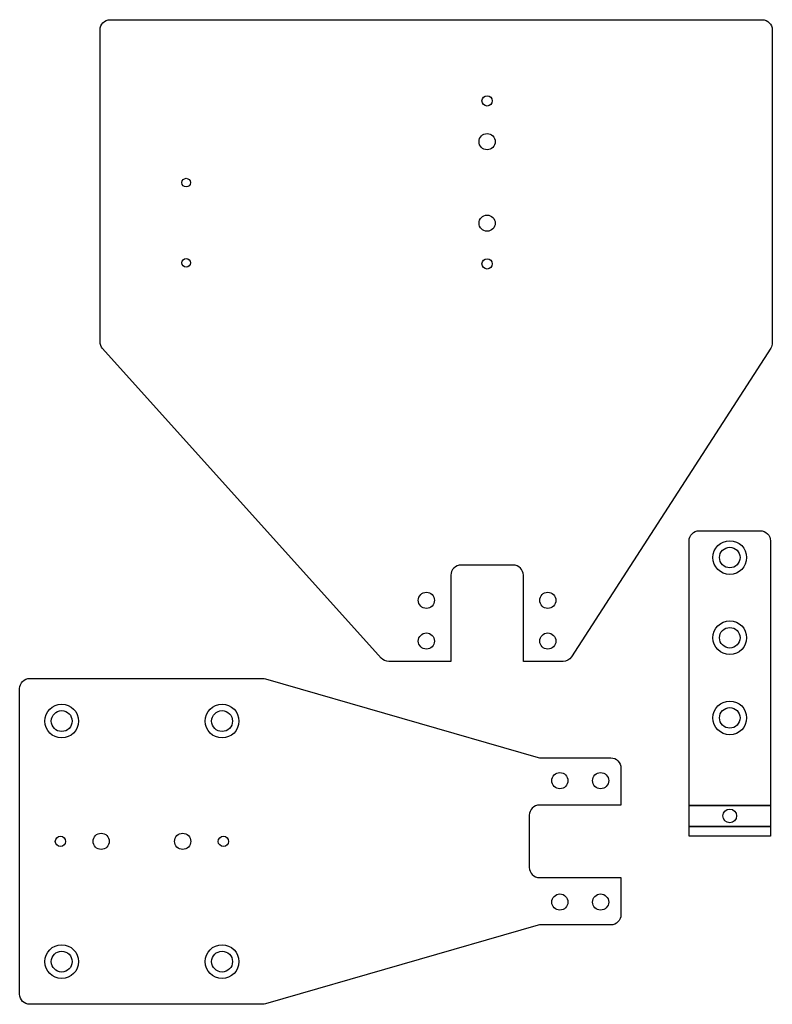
# Model space of a CAD drawing. Header units: inches. Extents: x -7.2 to 2, y -8.1 to 4.
import ezdxf

# ---------------------------------------------------------------- set-up
doc = ezdxf.new("R2010")
doc.units = ezdxf.units.IN
doc.layers.get('0').update_dxf_attribs({"linetype": 'CONTINUOUS'})

msp = doc.modelspace()

# ---------------------------------------------------------------- linework, layer by layer
for points in [[(2, 0.037, -0.144212), (1.98, -0.031), (-0.463, -3.818, -0.254782), (-0.568, -3.876), (-1.055, -3.876), (-1.055, -2.818, 0.414214), (-1.18, -2.693), (-1.82, -2.693, 0.414214), (-1.945, -2.818), (-1.945, -3.876), (-2.706, -3.876, -0.212588), (-2.799, -3.834), (-6.218, -0.036, -0.185308), (-6.25, 0.048), (-6.25, 3.875, -0.414214), (-6.125, 4), (1.875, 4, -0.414214), (2, 3.875)], [(2, 0.037, -0.144212), (1.98, -0.031), (-0.463, -3.818, -0.254782), (-0.568, -3.876), (-1.055, -3.876), (-1.055, -2.818, 0.414214), (-1.18, -2.693), (-1.82, -2.693, 0.414214), (-1.945, -2.818), (-1.945, -3.876), (-2.706, -3.876, -0.212588), (-2.799, -3.834), (-6.218, -0.036, -0.185308), (-6.25, 0.048), (-6.25, 3.875, -0.414214), (-6.125, 4), (1.875, 4, -0.414214), (2, 3.875)], [(0.978, -2.397, -0.414214), (1.103, -2.272), (1.853, -2.272, -0.414214), (1.978, -2.397), (1.978, -5.645), (0.978, -5.645)], [(-4.253, -4.084, -0.070334), (-4.219, -4.089), (-0.874, -5.054, 0.070334), (-0.839, -5.059), (0.018, -5.059, -0.414214), (0.143, -5.184), (0.143, -5.639), (-0.857, -5.639, 0.414214), (-0.982, -5.764), (-0.982, -6.404, 0.414214), (-0.857, -6.529), (0.143, -6.529), (0.143, -6.984, -0.414214), (0.018, -7.109), (-0.839, -7.109, 0.070355), (-0.874, -7.114), (-4.219, -8.079, -0.070355), (-4.253, -8.084), (-7.111, -8.084, -0.414214), (-7.236, -7.959), (-7.236, -4.209, -0.414214), (-7.111, -4.084)]]:
    msp.add_lwpolyline(points, format="xyb", close=True)
for points in [[(1.978, -5.645), (1.978, -5.9), (0.978, -5.9), (0.978, -5.645)], [(0.978, -5.9), (1.978, -5.9), (1.978, -6.022), (0.978, -6.022)]]:
    msp.add_lwpolyline(points, close=True)
for centre, radius in [((-1.5, 3.003), 0.063), ((-1.5, 3.003), 0.063), ((-1.5, 2.503), 0.0991), ((-1.5, 2.503), 0.0991), ((-5.194, 2), 0.0531), ((-5.194, 2), 0.0531), ((-1.5, 1.503), 0.0991), ((-1.5, 1.503), 0.0991), ((-5.194, 1.016), 0.0531), ((-5.194, 1.016), 0.0531), ((-1.5, 1.003), 0.063), ((-1.5, 1.003), 0.063), ((1.478, -2.601), 0.207), ((1.478, -2.601), 0.126), ((-2.245, -3.126), 0.0991), ((-2.245, -3.126), 0.0991), ((-0.755, -3.126), 0.0991), ((-0.755, -3.126), 0.0991), ((1.478, -3.585), 0.207), ((1.478, -3.585), 0.126), ((-2.245, -3.626), 0.0991), ((-2.245, -3.626), 0.0991), ((-0.755, -3.626), 0.0991), ((-0.755, -3.626), 0.0991), ((-6.72, -4.608), 0.207), ((-4.752, -4.608), 0.207), ((1.478, -4.569), 0.207), ((1.478, -4.569), 0.126), ((-6.72, -4.608), 0.128), ((-4.752, -4.608), 0.128), ((-0.607, -5.339), 0.0991), ((-0.107, -5.339), 0.0991), ((1.478, -5.772), 0.0846), ((-6.736, -6.084), 0.063), ((-6.236, -6.084), 0.0991), ((-5.236, -6.084), 0.0991), ((-4.736, -6.084), 0.063), ((-0.607, -6.829), 0.0991), ((-0.107, -6.829), 0.0991), ((-6.72, -7.56), 0.207), ((-4.752, -7.56), 0.207), ((-6.72, -7.56), 0.128), ((-4.752, -7.56), 0.128)]:
    msp.add_circle(centre, radius)

doc.saveas('drawing.dxf')
